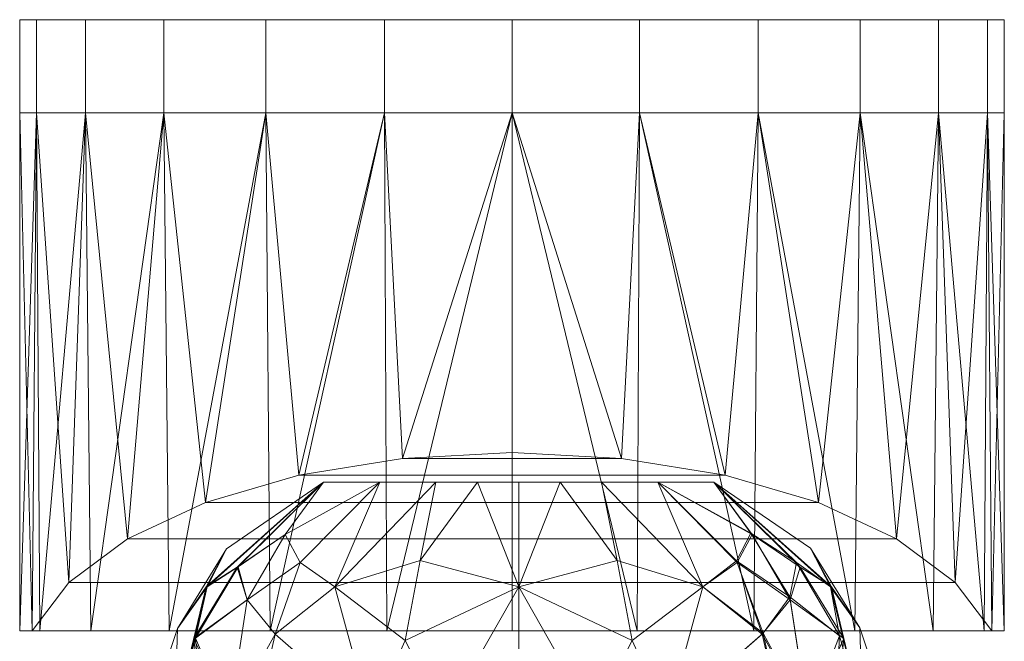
# Model space of a CAD drawing. Header units: millimetres. Extents: x -110 to 110, y -35 to 80.
# Tile 10 of 13: x -26 to 25, y 48 to 80. Entities that reach past the tile are written whole.
import ezdxf

# ---------------------------------------------------------------- set-up
doc = ezdxf.new("R2010")
doc.units = ezdxf.units.MM
doc.layers.add('M-520-M_DRAINAGE_FW', color=2, linetype='Continuous', lineweight=30)

# ---------------------------------------------------------------- blocks, each defined once
blk = doc.blocks.new('AmericanStandard_BathAndShowerMixer_Codie__FFASB211-6T1501BT0_ - Codie Exposed Bath _ Shower Mixer without Handspray-3549-3D View 1')
at = {"layer": 'M-520-M_DRAINAGE_FW', "lineweight": 9}
mesh = blk.add_polyface(dxfattribs=at)
corners = [(25.076, 80.002, 64.597), (24.209, 80.002, 58.016), (21.669, 80.002, 51.884), (17.629, 80.002, 46.619), (12.363, 80.002, 42.578), (6.231, 80.002, 40.038), (-0.349, 80.002, 39.172), (-6.93, 80.002, 40.038), (-13.061, 80.002, 42.578), (-18.327, 80.002, 46.619), (-22.368, 80.002, 51.884), (-24.907, 80.002, 58.016), (-25.774, 80.002, 64.597), (-25.774, 80.002, 142.81), (-24.907, 80.002, 149.39), (-22.368, 80.002, 155.522), (-18.327, 80.002, 160.788), (-13.061, 80.002, 164.828), (-6.93, 80.002, 167.368), (-0.349, 80.002, 168.235), (6.231, 80.002, 167.368), (12.363, 80.002, 164.828), (17.629, 80.002, 160.788), (21.669, 80.002, 155.522), (24.209, 80.002, 149.39), (25.076, 80.002, 142.81)]
mesh.append_faces([[corners[k] for k in face] for face in [(4, 2, 3), (11, 9, 10)]], dxfattribs={"vtx0": -1})
mesh.append_faces([[corners[k] for k in face] for face in [(24, 14, 20, 22)]], dxfattribs={"vtx0": -1, "vtx1": -1, "vtx2": -1, "vtx3": -1})
mesh.append_faces([[corners[k] for k in face] for face in [(13, 25, 0, 12), (14, 24, 25, 13)]], dxfattribs={"vtx0": -1, "vtx2": -1})
mesh.append_faces([[corners[k] for k in face] for face in [(23, 24, 22), (16, 17, 15)]], dxfattribs={"vtx1": -1})
mesh.append_faces([[corners[k] for k in face] for face in [(4, 5, 12, 0), (5, 6, 8, 12)]], dxfattribs={"vtx1": -1, "vtx2": -1, "vtx3": -1})
mesh.append_faces([[corners[k] for k in face] for face in [(8, 9, 11, 12), (14, 15, 19, 20)]], dxfattribs={"vtx1": -1, "vtx3": -1})
mesh.append_faces([[corners[k] for k in face] for face in [(20, 21, 22), (6, 7, 8)]], dxfattribs={"vtx2": -1})
mesh.append_faces([[corners[k] for k in face] for face in [(0, 1, 2, 4), (17, 18, 19, 15)]], dxfattribs={"vtx2": -1, "vtx3": -1})
mesh = blk.add_polyface(dxfattribs=at)
corners = [(-25.774, 80.002, 64.597), (-24.907, 80.002, 58.016), (-22.368, 80.002, 51.884), (-18.327, 80.002, 46.619), (-13.061, 80.002, 42.578), (-6.93, 80.002, 40.038), (-0.349, 80.002, 39.172), (6.231, 80.002, 40.038), (12.363, 80.002, 42.578), (17.629, 80.002, 46.619), (21.669, 80.002, 51.884), (24.209, 80.002, 58.016), (25.076, 80.002, 64.597), (25.076, 75.192, 64.597), (24.209, 75.192, 58.016), (21.669, 75.192, 51.884), (17.629, 75.192, 46.619), (12.363, 75.192, 42.578), (6.231, 75.192, 40.038), (-0.349, 75.192, 39.172), (-6.93, 75.192, 40.038), (-13.061, 75.192, 42.578), (-18.327, 75.192, 46.619), (-22.368, 75.192, 51.884), (-24.907, 75.192, 58.016), (-25.774, 75.192, 64.597)]
mesh.append_faces([[corners[k] for k in face] for face in [(13, 14, 11, 12), (0, 1, 24, 25)]], dxfattribs={"vtx1": -1})
mesh.append_faces([[corners[k] for k in face] for face in [(14, 15, 10, 11), (16, 17, 8, 9), (15, 16, 9, 10), (17, 18, 7, 8), (6, 7, 18, 19), (19, 20, 5, 6), (20, 21, 4, 5), (22, 23, 2, 3), (21, 22, 3, 4), (23, 24, 1, 2)]], dxfattribs={"vtx1": -1, "vtx3": -1})
mesh = blk.add_polyface(dxfattribs=at)
corners = [(-25.774, 80.002, 142.81), (-25.774, 80.002, 64.597), (-25.774, 75.192, 64.597), (-25.774, 75.192, 142.81)]
mesh.append_faces([[corners[k] for k in face] for face in [(3, 0, 1, 2)]])
mesh = blk.add_polyface(dxfattribs=at)
corners = [(25.076, 80.002, 142.81), (24.209, 80.002, 149.39), (21.669, 80.002, 155.522), (17.629, 80.002, 160.788), (12.363, 80.002, 164.828), (6.231, 80.002, 167.368), (-0.349, 80.002, 168.235), (-6.93, 80.002, 167.368), (-13.061, 80.002, 164.828), (-18.327, 80.002, 160.788), (-22.368, 80.002, 155.522), (-24.907, 80.002, 149.39), (-25.774, 80.002, 142.81), (-25.774, 75.192, 142.81), (-24.907, 75.192, 149.39), (-22.368, 75.192, 155.522), (-18.327, 75.192, 160.788), (-13.061, 75.192, 164.828), (-6.93, 75.192, 167.368), (-0.349, 75.192, 168.235), (6.231, 75.192, 167.368), (12.363, 75.192, 164.828), (17.629, 75.192, 160.788), (21.669, 75.192, 155.522), (24.209, 75.192, 149.39), (25.076, 75.192, 142.81)]
mesh.append_faces([[corners[k] for k in face] for face in [(13, 14, 11, 12), (0, 1, 24, 25)]], dxfattribs={"vtx1": -1})
mesh.append_faces([[corners[k] for k in face] for face in [(14, 15, 10, 11), (16, 17, 8, 9), (15, 16, 9, 10), (17, 18, 7, 8), (6, 7, 18, 19), (19, 20, 5, 6), (20, 21, 4, 5), (22, 23, 2, 3), (21, 22, 3, 4), (23, 24, 1, 2)]], dxfattribs={"vtx1": -1, "vtx3": -1})
mesh = blk.add_polyface(dxfattribs=at)
corners = [(25.076, 80.002, 64.597), (25.076, 80.002, 142.81), (25.076, 75.192, 142.81), (25.076, 75.192, 64.597)]
mesh.append_faces([[corners[k] for k in face] for face in [(3, 0, 1, 2)]])
mesh = blk.add_polyface(dxfattribs=at)
corners = [(-0.349, 48.464, 90.021), (-0.349, 75.192, 90.021), (-6.93, 75.192, 89.155), (-13.061, 75.192, 86.615), (-18.327, 75.192, 82.575), (-22.368, 75.192, 77.309), (-24.907, 75.192, 71.177), (-25.774, 75.192, 64.597), (-24.907, 75.192, 58.016), (-22.368, 75.192, 51.884), (-18.327, 75.192, 46.619), (-13.061, 75.192, 42.578), (-6.93, 75.192, 40.038), (-0.349, 75.192, 39.172), (-0.349, 57.659, 39.172), (-5.999, 57.363, 39.808), (-11.366, 56.489, 41.683), (-16.182, 55.08, 44.703), (-20.206, 53.208, 48.719), (-23.238, 50.965, 53.528), (-25.125, 48.464, 58.891), (-25.762, 48.464, 65.369), (-24.733, 48.464, 71.796), (-22.106, 48.464, 77.752), (-18.052, 48.464, 82.845), (-12.838, 48.464, 86.742), (-6.805, 48.464, 89.188)]
mesh.append_faces([[corners[k] for k in face] for face in [(2, 26, 1), (3, 25, 2), (24, 4, 23), (9, 19, 8), (18, 10, 17)]], dxfattribs={"vtx0": -1, "vtx1": -1})
mesh.append_faces([[corners[k] for k in face] for face in [(23, 4, 5), (22, 5, 6), (2, 25, 26), (20, 7, 8), (16, 11, 12), (17, 10, 11), (18, 9, 10), (7, 20, 21)]], dxfattribs={"vtx0": -1, "vtx2": -1})
mesh.append_faces([[corners[k] for k in face] for face in [(14, 15, 13)]], dxfattribs={"vtx1": -1})
mesh.append_faces([[corners[k] for k in face] for face in [(3, 4, 24), (22, 23, 5), (24, 25, 3), (21, 22, 6), (6, 7, 21), (12, 13, 15), (19, 20, 8), (18, 19, 9), (16, 17, 11), (15, 16, 12)]], dxfattribs={"vtx1": -1, "vtx2": -1})
mesh.append_faces([[corners[k] for k in face] for face in [(26, 0, 1)]], dxfattribs={"vtx2": -1})
mesh = blk.add_polyface(dxfattribs=at)
corners = [(25.076, 75.192, 64.597), (25.076, 75.192, 142.81), (24.209, 75.192, 149.39), (21.669, 75.192, 155.522), (17.629, 75.192, 160.788), (12.363, 75.192, 164.828), (6.231, 75.192, 167.368), (-0.349, 75.192, 168.235), (-6.93, 75.192, 167.368), (-13.061, 75.192, 164.828), (-18.327, 75.192, 160.788), (-22.368, 75.192, 155.522), (-24.907, 75.192, 149.39), (-25.774, 75.192, 142.81), (-25.774, 75.192, 64.597), (-24.907, 75.192, 71.177), (-22.368, 75.192, 77.309), (-18.327, 75.192, 82.575), (-13.061, 75.192, 86.615), (-6.93, 75.192, 89.155), (-0.349, 75.192, 90.021), (6.231, 75.192, 89.155), (12.363, 75.192, 86.615), (17.629, 75.192, 82.575), (21.669, 75.192, 77.309), (24.209, 75.192, 71.177)]
mesh.append_faces([[corners[k] for k in face] for face in [(8, 6, 7)]], dxfattribs={"vtx0": -1})
mesh.append_faces([[corners[k] for k in face] for face in [(13, 19, 20), (1, 20, 21)]], dxfattribs={"vtx0": -1, "vtx2": -1})
mesh.append_faces([[corners[k] for k in face] for face in [(1, 12, 13, 20)]], dxfattribs={"vtx0": -1, "vtx2": -1, "vtx3": -1})
mesh.append_faces([[corners[k] for k in face] for face in [(14, 15, 13)]], dxfattribs={"vtx1": -1})
mesh.append_faces([[corners[k] for k in face] for face in [(15, 16, 13), (18, 19, 13), (17, 18, 13), (16, 17, 13), (22, 23, 1), (21, 22, 1), (24, 25, 1), (23, 24, 1), (1, 2, 12)]], dxfattribs={"vtx1": -1, "vtx2": -1})
mesh.append_faces([[corners[k] for k in face] for face in [(10, 11, 3, 4), (11, 12, 2, 3), (9, 10, 4, 5), (8, 9, 5, 6)]], dxfattribs={"vtx1": -1, "vtx3": -1})
mesh.append_faces([[corners[k] for k in face] for face in [(25, 0, 1)]], dxfattribs={"vtx2": -1})
mesh = blk.add_polyface(dxfattribs=at)
corners = [(-0.349, 75.192, 90.021), (-0.349, 48.464, 90.021), (6.107, 48.464, 89.188), (12.14, 48.464, 86.742), (17.354, 48.464, 82.845), (21.407, 48.464, 77.752), (24.035, 48.464, 71.796), (25.064, 48.464, 65.369), (24.427, 48.464, 58.891), (22.54, 50.965, 53.528), (19.508, 53.208, 48.719), (15.484, 55.08, 44.703), (10.667, 56.489, 41.683), (5.3, 57.363, 39.808), (-0.349, 57.659, 39.172), (-0.349, 75.192, 39.172), (6.231, 75.192, 40.038), (12.363, 75.192, 42.578), (17.629, 75.192, 46.619), (21.669, 75.192, 51.884), (24.209, 75.192, 58.016), (25.076, 75.192, 64.597), (24.209, 75.192, 71.177), (21.669, 75.192, 77.309), (17.629, 75.192, 82.575), (12.363, 75.192, 86.615), (6.231, 75.192, 89.155)]
mesh.append_faces([[corners[k] for k in face] for face in [(16, 13, 15), (17, 12, 16), (10, 19, 9), (12, 17, 11), (6, 23, 5), (5, 24, 4)]], dxfattribs={"vtx0": -1, "vtx1": -1})
mesh.append_faces([[corners[k] for k in face] for face in [(10, 18, 19), (9, 19, 20), (6, 22, 23), (4, 24, 25), (5, 23, 24), (2, 26, 0), (21, 7, 8)]], dxfattribs={"vtx0": -1, "vtx2": -1})
mesh.append_faces([[corners[k] for k in face] for face in [(17, 18, 11), (12, 13, 16), (10, 11, 18), (8, 9, 20), (20, 21, 8), (21, 22, 7), (25, 26, 3), (6, 7, 22), (3, 4, 25), (2, 3, 26)]], dxfattribs={"vtx1": -1, "vtx2": -1})
mesh.append_faces([[corners[k] for k in face] for face in [(13, 14, 15), (0, 1, 2)]], dxfattribs={"vtx2": -1})
mesh = blk.add_polyface(dxfattribs=at)
corners = [(24.427, 48.464, 58.891), (-25.125, 48.464, 58.891), (-23.238, 50.965, 53.528), (-20.206, 53.208, 48.719), (-16.182, 55.08, 44.703), (-11.366, 56.489, 41.683), (-5.999, 57.363, 39.808), (-0.349, 57.659, 39.172), (5.3, 57.363, 39.808), (10.667, 56.489, 41.683), (15.484, 55.08, 44.703), (19.508, 53.208, 48.719), (22.54, 50.965, 53.528)]
mesh.append_faces([[corners[k] for k in face] for face in [(5, 9, 10, 4), (6, 8, 9, 5)]], dxfattribs={"vtx0": -1, "vtx2": -1})
mesh.append_faces([[corners[k] for k in face] for face in [(10, 11, 3, 4), (11, 12, 2, 3)]], dxfattribs={"vtx1": -1, "vtx3": -1})
mesh.append_faces([[corners[k] for k in face] for face in [(6, 7, 8)]], dxfattribs={"vtx2": -1})
mesh.append_faces([[corners[k] for k in face] for face in [(12, 0, 1, 2)]], dxfattribs={"vtx3": -1})
mesh = blk.add_polyface(dxfattribs=at)
corners = [(0, 56.132, 75.086), (-10.077, 56.132, 69.268), (-10.077, 56.132, 57.632), (0, 56.132, 51.814), (0, 50.729, 46.985), (0, 44.001, 44.293), (-13.546, 44.001, 49.904), (-19.157, 44.001, 63.45), (-13.546, 44.001, 76.996), (0, 44.001, 82.607), (0, 50.729, 79.915), (-4.276, 56.132, 54.283), (-4.276, 56.132, 72.617), (-7.665, 44.001, 47.468), (-7.665, 44.001, 79.432), (-9.498, 50.729, 50.001), (-9.498, 50.729, 76.899), (-16.352, 44.001, 56.677), (-10.077, 56.132, 63.45), (-16.148, 50.729, 60.238), (-16.096, 50.729, 66.916), (-16.352, 44.001, 70.223), (-14.018, 50.065, 54.083), (-14.018, 50.065, 72.816), (-2.138, 56.132, 53.049), (-5.086, 52.087, 48.759), (-3.832, 44.001, 45.88), (-5.858, 47.962, 46.529), (-2.138, 56.132, 73.851), (-5.086, 52.087, 78.141), (-3.832, 44.001, 81.02), (-5.858, 47.962, 80.371), (-7.177, 56.132, 55.958), (-7.177, 56.132, 70.942), (-17.754, 44.001, 60.063), (-10.077, 56.132, 60.541), (-15.087, 52.689, 63.569), (-17.628, 48.582, 63.519), (-17.754, 44.001, 66.837), (-10.077, 56.132, 66.359), (-12.576, 48.296, 50.911), (-11.287, 51.987, 52.652), (-12.057, 53.431, 55.446), (-14.537, 51.758, 57.303), (-16.785, 48.068, 57.348), (-14.949, 44.001, 53.29), (-14.949, 44.001, 73.61), (-12.576, 48.296, 75.989), (-11.287, 51.987, 74.248), (-12.057, 53.431, 71.454), (-14.485, 51.761, 69.715), (-16.694, 48.081, 69.782)]
mesh.append_faces([[corners[k] for k in face] for face in [(13, 27, 26), (17, 44, 45), (32, 42, 2), (34, 44, 17), (14, 47, 8), (8, 47, 46)]], dxfattribs={"vtx0": -1, "vtx1": -1})
mesh.append_faces([[corners[k] for k in face] for face in [(41, 15, 40), (16, 29, 12), (48, 49, 23), (22, 41, 40), (11, 25, 15), (51, 46, 23), (24, 4, 25), (10, 31, 30), (47, 14, 16), (29, 31, 10), (43, 2, 42), (44, 34, 19), (13, 40, 15), (47, 23, 46), (20, 39, 36), (20, 37, 38), (44, 19, 43), (48, 23, 47), (23, 50, 51), (25, 27, 15), (26, 27, 4), (15, 27, 13), (4, 27, 25), (10, 28, 29), (31, 16, 14), (16, 31, 29), (42, 32, 41), (20, 36, 37), (36, 35, 19), (37, 36, 19), (39, 20, 50), (34, 37, 19), (50, 23, 49), (42, 41, 22), (32, 15, 41), (43, 42, 22), (45, 44, 22), (35, 43, 19), (22, 44, 43), (40, 45, 22), (48, 47, 16), (16, 33, 48), (33, 49, 48), (50, 49, 1), (51, 50, 20), (38, 51, 20)]], dxfattribs={"vtx0": -1, "vtx1": -1, "vtx2": -1})
mesh.append_faces([[corners[k] for k in face] for face in [(40, 6, 45), (37, 34, 7), (40, 13, 6), (31, 14, 30), (16, 12, 33), (51, 38, 21), (37, 7, 38), (49, 33, 1), (51, 21, 46)]], dxfattribs={"vtx0": -1, "vtx2": -1})
mesh.append_faces([[corners[k] for k in face] for face in [(9, 10, 30)]], dxfattribs={"vtx1": -1})
mesh.append_faces([[corners[k] for k in face] for face in [(11, 24, 25), (18, 35, 36, 39), (35, 2, 43), (28, 12, 29), (32, 11, 15), (1, 39, 50)]], dxfattribs={"vtx1": -1, "vtx2": -1})
mesh.append_faces([[corners[k] for k in face] for face in [(4, 5, 26), (24, 3, 4), (10, 0, 28)]], dxfattribs={"vtx2": -1})
mesh = blk.add_polyface(dxfattribs=at)
corners = [(0, 56.132, 63.45), (0, 56.132, 51.814), (-10.077, 56.132, 57.632), (-10.077, 56.132, 69.268), (0, 56.132, 75.086)]
mesh.append_faces([[corners[k] for k in face] for face in [(3, 4, 0)]], dxfattribs={"vtx2": -1})
mesh.append_faces([[corners[k] for k in face] for face in [(0, 1, 2, 3)]], dxfattribs={"vtx3": -1})
mesh = blk.add_polyface(dxfattribs=at)
corners = [(0, 56.132, 51.814), (10.077, 56.132, 57.632), (10.077, 56.132, 69.268), (0, 56.132, 75.086), (0, 50.729, 79.915), (0, 44.001, 82.607), (13.546, 44.001, 76.996), (19.157, 44.001, 63.45), (13.546, 44.001, 49.904), (0, 44.001, 44.293), (0, 50.729, 46.985), (4.276, 56.132, 54.283), (4.276, 56.132, 72.617), (7.665, 44.001, 47.468), (7.665, 44.001, 79.432), (9.498, 50.729, 50.001), (9.498, 50.729, 76.899), (16.352, 44.001, 56.677), (10.077, 56.132, 63.45), (16.148, 50.729, 60.238), (16.096, 50.729, 66.916), (16.352, 44.001, 70.223), (14.018, 50.065, 54.083), (13.994, 50.213, 72.699), (2.138, 56.132, 53.049), (5.086, 52.087, 48.759), (3.832, 44.001, 45.88), (5.858, 47.962, 46.529), (2.138, 56.132, 73.851), (5.086, 52.087, 78.141), (3.832, 44.001, 81.02), (5.858, 47.962, 80.371), (7.177, 56.132, 55.958), (7.177, 56.132, 70.942), (17.754, 44.001, 60.063), (10.077, 56.132, 60.541), (17.608, 48.623, 63.589), (15.059, 52.725, 63.509), (17.754, 44.001, 66.837), (10.077, 56.132, 66.359), (14.949, 44.001, 53.29), (12.576, 48.296, 50.911), (11.287, 51.987, 52.652), (12.057, 53.431, 55.446), (14.537, 51.758, 57.303), (16.785, 48.068, 57.348), (12.624, 48.342, 75.911), (11.245, 52.075, 74.198), (11.979, 53.504, 71.455), (14.351, 51.996, 69.6), (16.569, 48.199, 69.962), (14.949, 44.001, 73.61)]
mesh.append_faces([[corners[k] for k in face] for face in [(34, 36, 7), (7, 36, 38), (14, 31, 30), (8, 41, 40), (13, 41, 8), (33, 48, 2), (38, 50, 21), (51, 46, 6), (21, 50, 51)]], dxfattribs={"vtx0": -1, "vtx1": -1})
mesh.append_faces([[corners[k] for k in face] for face in [(47, 16, 46), (50, 23, 51), (25, 27, 10), (15, 25, 11), (20, 38, 36), (45, 40, 22), (12, 29, 16), (36, 34, 19), (10, 27, 26), (41, 13, 15), (42, 43, 22), (44, 22, 43), (35, 19, 44), (42, 41, 15), (28, 4, 29), (37, 20, 36), (22, 44, 45), (41, 42, 22), (37, 36, 19), (23, 47, 46), (10, 24, 25), (27, 15, 13), (15, 27, 25), (29, 31, 16), (30, 31, 4), (16, 31, 14), (4, 31, 29), (48, 33, 47), (50, 38, 20), (35, 37, 19), (49, 2, 48), (20, 49, 50), (37, 39, 20), (40, 41, 22), (15, 32, 42), (32, 43, 42), (44, 43, 1), (45, 44, 19), (34, 45, 19), (14, 46, 16), (48, 47, 23), (33, 16, 47), (49, 48, 23), (46, 51, 23), (39, 49, 20), (23, 50, 49)]], dxfattribs={"vtx0": -1, "vtx1": -1, "vtx2": -1})
mesh.append_faces([[corners[k] for k in face] for face in [(46, 14, 6), (27, 13, 26), (49, 39, 2), (15, 11, 32), (43, 32, 1), (45, 17, 40)]], dxfattribs={"vtx0": -1, "vtx2": -1})
mesh.append_faces([[corners[k] for k in face] for face in [(9, 10, 26)]], dxfattribs={"vtx1": -1})
mesh.append_faces([[corners[k] for k in face] for face in [(12, 28, 29), (18, 39, 37, 35), (24, 11, 25), (33, 12, 16), (34, 17, 45), (1, 35, 44)]], dxfattribs={"vtx1": -1, "vtx2": -1})
mesh.append_faces([[corners[k] for k in face] for face in [(4, 5, 30), (10, 0, 24), (28, 3, 4)]], dxfattribs={"vtx2": -1})
mesh = blk.add_polyface(dxfattribs=at)
corners = [(0, 56.132, 63.45), (0, 56.132, 75.086), (10.077, 56.132, 69.268), (10.077, 56.132, 57.632), (0, 56.132, 51.814)]
mesh.append_faces([[corners[k] for k in face] for face in [(1, 2, 0)]], dxfattribs={"vtx1": -1})
mesh.append_faces([[corners[k] for k in face] for face in [(3, 4, 0, 2)]], dxfattribs={"vtx2": -1})
mesh = blk.add_polyface(dxfattribs=at)
corners = [(-0.349, 48.464, 90.021), (-6.805, 48.464, 89.188), (-12.838, 48.464, 86.742), (-18.052, 48.464, 82.845), (-22.106, 48.464, 77.752), (-24.733, 48.464, 71.796), (-25.762, 48.464, 65.369), (-25.125, 48.464, 58.891), (24.427, 48.464, 58.891), (25.064, 48.464, 65.369), (24.035, 48.464, 71.796), (21.407, 48.464, 77.752), (17.354, 48.464, 82.845), (12.14, 48.464, 86.742), (6.107, 48.464, 89.188)]
mesh.append_faces([[corners[k] for k in face] for face in [(1, 14, 0)]], dxfattribs={"vtx0": -1})
mesh.append_faces([[corners[k] for k in face] for face in [(5, 8, 3, 4), (10, 14, 8, 9)]], dxfattribs={"vtx0": -1, "vtx1": -1})
mesh.append_faces([[corners[k] for k in face] for face in [(14, 3, 8)]], dxfattribs={"vtx0": -1, "vtx1": -1, "vtx2": -1})
mesh.append_faces([[corners[k] for k in face] for face in [(12, 13, 14)]], dxfattribs={"vtx2": -1})
mesh.append_faces([[corners[k] for k in face] for face in [(1, 2, 3, 14), (10, 11, 12, 14)]], dxfattribs={"vtx2": -1, "vtx3": -1})
mesh.append_faces([[corners[k] for k in face] for face in [(5, 6, 7, 8)]], dxfattribs={"vtx3": -1})

msp = doc.modelspace()

# ---------------------------------------------------------------- block references
at = {"layer": 'M-520-M_DRAINAGE_FW', "lineweight": 9}
msp.add_blockref('AmericanStandard_BathAndShowerMixer_Codie__FFASB211-6T1501BT0_ - Codie Exposed Bath _ Shower Mixer without Handspray-3549-3D View 1', (0, 0), dxfattribs=at)

doc.saveas('drawing.dxf')
